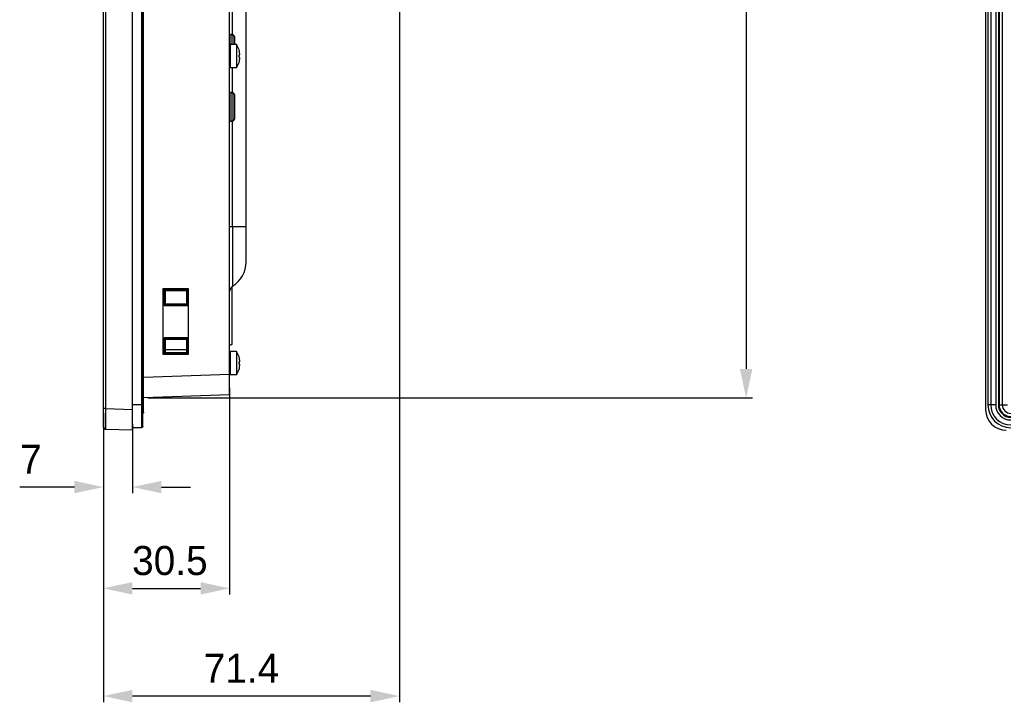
# Model space of a CAD drawing. Header units: millimetres. Extents: x 0 to 1682, y 0 to 1188.
# Tile 19 of 38: x 884 to 1121, y 470 to 635. Entities that reach past the tile are written whole.
import ezdxf

# ---------------------------------------------------------------- set-up
doc = ezdxf.new("R2010")
doc.units = ezdxf.units.MM
doc.header["$LTSCALE"] = 92.51
doc.header["$PDMODE"] = 3
doc.header["$PDSIZE"] = 8
doc.layers.get('0').update_dxf_attribs({"linetype": 'CONTINUOUS'})
doc.layers.get('Defpoints').update_dxf_attribs({"linetype": 'CONTINUOUS'})
for name, color, linetype in [('2D-MDPSC1900WD-DIM', 7, 'CONTINUOUS'), ('FR_USB_CABLE_19_-SHAPE', 7, 'CONTINUOUS'), ('GASKET_TOPRC19_REV03_VIEW-SHAPE', 7, 'CONTINUOUS'), ('HC233237-RC1900WD-제품취출-SHAPE', 7, 'CONTINUOUS'), ('ISO7045-M3X6-4_8-SHAPE', 7, 'CONTINUOUS'), ('REAR_CASE_MDPSC_19W-SHAPE', 7, 'CONTINUOUS'), ('TACT_TS14-1212-70-CUI-SHAPE', 7, 'CONTINUOUS'), ('TACT_TS16-1212-75-BK_SMD_-SHAPE', 7, 'CONTINUOUS')]:
    doc.layers.add(name, color=color, linetype=linetype)
doc.styles.get("Standard").update_dxf_attribs({"font": 'GOTHIC.TTF'})
doc.dimstyles.new('DIMSTYLE_3', dxfattribs={"dimtxt": 7, "dimasz": 7, "dimexe": 1.5, "dimexo": 1, "dimgap": 0.875, "dimtad": 1, "dimdec": 5, "dimdsep": 46, "dimtxsty": 'STANDARD', "dimblk": '_FILLED', "dimblk1": '_FILLED', "dimblk2": '_FILLED', "dimcen": 0.09, "dimadec": 5, "dimazin": 2, "dimtp": 0.3, "dimtm": 0.3, "dimtfac": 1, "dimtdec": 5, "dimtofl": 0, "dimtmove": 0, "dimatfit": 3, "dimldrblk": '_FILLED', "dimfxl": 1, "dimtolj": 1, "dimarcsym": 0})
doc.dimstyles.new('DIMSTYLE_4', dxfattribs={"dimtxt": 7, "dimasz": 7, "dimexe": 1.5, "dimexo": 1, "dimgap": 0.875, "dimtad": 1, "dimdec": 1, "dimdsep": 46, "dimtxsty": 'STANDARD', "dimblk": '_FILLED', "dimblk1": '_FILLED', "dimblk2": '_FILLED', "dimcen": 0.09, "dimadec": 5, "dimazin": 2, "dimtp": 0.5, "dimtm": 0.5, "dimtfac": 1, "dimtdec": 1, "dimtofl": 0, "dimtmove": 0, "dimatfit": 3, "dimldrblk": '_FILLED', "dimfxl": 1, "dimtolj": 1, "dimarcsym": 0})
doc.dimstyles.get("Standard").update_dxf_attribs({"dimtxt": 7, "dimasz": 7, "dimexe": 1.5, "dimexo": 1, "dimtad": 1, "dimdec": 5, "dimdsep": 46, "dimtxsty": 'STANDARD', "dimblk": '_FILLED', "dimblk1": '_FILLED', "dimblk2": '_FILLED', "dimcen": 0.09, "dimadec": 5, "dimazin": 2, "dimtol": 1, "dimtp": 1e-05, "dimtm": 1e-05, "dimtfac": 1, "dimtdec": 5, "dimtofl": 0, "dimtmove": 0, "dimatfit": 3, "dimldrblk": '_FILLED', "dimfxl": 1, "dimtolj": 1, "dimarcsym": 0})

# ---------------------------------------------------------------- blocks, each defined once
blk = doc.blocks.new('_FILLED')
at = {"color": 0, "linetype": 'ByBlock'}
blk.add_solid([(0, 0), (-1, 0.214), (-1, -0.214)], dxfattribs=at)
blk = doc.blocks.new('*D14')
at = {"layer": '2D-MDPSC1900WD-DIM', "color": 0, "linetype": 'Continuous', "lineweight": -2}
for p, q in [((911.08, 537.51), (911.08, 520.82)), ((904.08, 535.74), (904.08, 520.82)), ((897.08, 522.32), (883.89, 522.32)), ((918.08, 522.32), (925.08, 522.32))]:
    blk.add_line(p, q, dxfattribs=at)
at = {"layer": 'Defpoints', "color": 0, "linetype": 'Continuous'}
for p in [(911.08, 538.51), (904.08, 536.74), (911.08, 522.32)]:
    blk.add_point(p, dxfattribs=at)
at = {"layer": '2D-MDPSC1900WD-DIM', "color": 0, "linetype": 'Continuous', "lineweight": -2, "xscale": 7, "yscale": 7, "zscale": 7}
blk.add_blockref('_FILLED', (904.08, 522.32), dxfattribs=at)
at = {"layer": '2D-MDPSC1900WD-DIM', "color": 0, "linetype": 'Continuous', "lineweight": -2, "xscale": 7, "yscale": 7, "zscale": 7, "rotation": 180}
blk.add_blockref('_FILLED', (911.08, 522.32), dxfattribs=at)
at = {"layer": '2D-MDPSC1900WD-DIM', "color": 0, "linetype": 'Continuous', "insert": (889.2, 532.53), "char_height": 7, "attachment_point": 3, "line_spacing_factor": 0.9}
blk.add_mtext('\\A1;7', dxfattribs=at)
blk = doc.blocks.new('*D15')
at = {"layer": '2D-MDPSC1900WD-DIM', "color": 0, "linetype": 'Continuous', "lineweight": -2}
for p, q in [((934.53, 546.21), (934.53, 496.4)), ((904.08, 535.74), (904.08, 496.4)), ((911.08, 497.9), (927.53, 497.9))]:
    blk.add_line(p, q, dxfattribs=at)
at = {"layer": 'Defpoints', "color": 0, "linetype": 'Continuous'}
for p in [(934.53, 547.21), (904.08, 536.74), (934.53, 497.9)]:
    blk.add_point(p, dxfattribs=at)
at = {"layer": '2D-MDPSC1900WD-DIM', "color": 0, "linetype": 'Continuous', "lineweight": -2, "xscale": 7, "yscale": 7, "zscale": 7, "rotation": 180}
blk.add_blockref('_FILLED', (904.08, 497.9), dxfattribs=at)
at = {"layer": '2D-MDPSC1900WD-DIM', "color": 0, "linetype": 'Continuous', "lineweight": -2, "xscale": 7, "yscale": 7, "zscale": 7}
blk.add_blockref('_FILLED', (934.53, 497.9), dxfattribs=at)
at = {"layer": '2D-MDPSC1900WD-DIM', "color": 0, "linetype": 'Continuous', "insert": (920.11, 508.11), "char_height": 7, "attachment_point": 2, "line_spacing_factor": 0.9}
blk.add_mtext('\\A1;30.5', dxfattribs=at)
blk = doc.blocks.new('*D16')
at = {"layer": '2D-MDPSC1900WD-DIM', "color": 0, "linetype": 'Continuous', "lineweight": -2}
for p, q in [((975.5, 700.48), (975.5, 470.42)), ((904.08, 540.23), (904.08, 470.42)), ((968.5, 471.92), (911.08, 471.92))]:
    blk.add_line(p, q, dxfattribs=at)
at = {"layer": 'Defpoints', "color": 0, "linetype": 'Continuous'}
for p in [(975.5, 701.48), (904.08, 541.23), (904.08, 471.92)]:
    blk.add_point(p, dxfattribs=at)
at = {"layer": '2D-MDPSC1900WD-DIM', "color": 0, "linetype": 'Continuous', "lineweight": -2, "xscale": 7, "yscale": 7, "zscale": 7, "rotation": 180}
blk.add_blockref('_FILLED', (904.08, 471.92), dxfattribs=at)
at = {"layer": '2D-MDPSC1900WD-DIM', "color": 0, "linetype": 'Continuous', "lineweight": -2, "xscale": 7, "yscale": 7, "zscale": 7}
blk.add_blockref('_FILLED', (975.5, 471.92), dxfattribs=at)
at = {"layer": '2D-MDPSC1900WD-DIM', "color": 0, "linetype": 'Continuous', "insert": (937.38, 482.13), "char_height": 7, "attachment_point": 2, "line_spacing_factor": 0.9}
blk.add_mtext('\\A1;71.4', dxfattribs=at)
blk = doc.blocks.new('*D25')
at = {"color": 2, "lineweight": -2}
for p, q in [((914.78, 856.61), (1060.61, 856.61)), ((1059.11, 849.61), (1059.11, 550.8)), ((914.78, 543.8), (1060.61, 543.8))]:
    blk.add_line(p, q, dxfattribs=at)
at = {"layer": 'Defpoints', "color": 0}
for p in [(913.78, 856.61), (913.78, 543.8), (1059.11, 543.8)]:
    blk.add_point(p, dxfattribs=at)
at = {"color": 2, "lineweight": -2, "xscale": 7, "yscale": 7, "zscale": 7}
for p, rotation in [((1059.11, 856.61), 90), ((1059.11, 543.8), 270)]:
    blk.add_blockref('_FILLED', p, dxfattribs=dict(at, rotation=rotation))
at = {"color": 2, "insert": (1054.28, 700.21), "char_height": 8, "attachment_point": 5, "rotation": 90}
blk.add_mtext('\\A1;312.8', dxfattribs=at)

msp = doc.modelspace()

# ---------------------------------------------------------------- linework, layer by layer
at = {"layer": 'FR_USB_CABLE_19_-SHAPE', "color": 7, "linetype": 'Continuous'}
msp.add_line((935.043341, 570.581459), (935.043341, 556.708106), dxfattribs=at)
msp.add_open_spline([(935.043341, 556.708106), (935.043341, 556.647582), (934.809169, 556.556612), (934.652081, 556.537676), (934.525491, 556.527275)], degree=3, knots=[0, 0, 0, 0, 0.3227235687, 1, 1, 1, 1], dxfattribs=at)
at = {"layer": 'GASKET_TOPRC19_REV03_VIEW-SHAPE', "color": 7, "linetype": 'Continuous'}
for p, q in [((913.27547, 863.791808), (913.27547, 536.62463)), ((913.609059, 536.958219), (913.609059, 863.458219)), ((913.611667, 860.325521), (913.611667, 540.090917)), ((913.775185, 540.358219), (913.775185, 860.058219)), ((1117.433041, 858.258219), (1117.433041, 542.158219)), ((1118.100219, 858.258219), (1118.100219, 542.158219)), ((1119.300219, 858.258219), (1119.300219, 542.158219)), ((1119.943083, 858.258219), (1119.943083, 542.158219)), ((1120.121285, 858.258219), (1120.121285, 542.158219)), ((1120.899328, 858.258219), (1120.899328, 542.158219)), ((913.609059, 542.158219), (911.07547, 542.158219)), ((913.775185, 542.158219), (913.611667, 542.158219)), ((1119.300219, 542.158219), (1117.433041, 542.158219)), ((1119.943083, 542.158219), (1122.186366, 542.158219)), ((913.27547, 536.62463), (911.07547, 536.62463))]:
    msp.add_line(p, q, dxfattribs=at)
for radius in [5.533589, 4.866411, 3.666411, 3.023546, 2.845345, 2.067302]:
    msp.add_arc((1122.96663, 542.158219), radius, 180, 270, dxfattribs=at)
msp.add_open_spline([(913.775185, 540.358219), (913.775185, 540.303994), (913.744699, 540.193289), (913.660052, 540.11557), (913.611667, 540.090917)], degree=3, knots=[0, 0, 0, 0, 0.4996368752, 1, 1, 1, 1], dxfattribs=at)
msp.add_open_spline([(913.609059, 536.958219), (913.609059, 536.873113), (913.537888, 536.6958), (913.360576, 536.62463), (913.27547, 536.62463)], degree=3, dxfattribs=at)
at = {"layer": 'HC233237-RC1900WD-제품취출-SHAPE', "color": 7, "linetype": 'Continuous'}
for p, q in [((904.07547, 536.735508), (904.07547, 863.680929)), ((911.07547, 536.008219), (911.07547, 864.408219)), ((904.55802, 859.18367), (904.55802, 541.232767)), ((1116.86663, 859.411265), (1116.86663, 541.005173)), ((934.52547, 544.527111), (934.52547, 855.889327)), ((918.532473, 570.160505), (924.496688, 570.160505)), ((918.532473, 554.255932), (918.532473, 570.160505)), ((924.42858, 570.001277), (918.742463, 570.001277)), ((918.742463, 570.001277), (918.991115, 569.752928)), ((918.742463, 570.001277), (918.742463, 566.115161)), ((924.42858, 570.001277), (924.169699, 569.74208)), ((924.42858, 566.115161), (924.42858, 570.001277)), ((924.496688, 570.160505), (924.496688, 554.255932)), ((918.980279, 569.753293), (918.980279, 566.363144)), ((924.170064, 569.752928), (918.980645, 569.752928)), ((919.047843, 569.685812), (924.110428, 569.69322)), ((919.047843, 566.430626), (919.047843, 569.685812)), ((924.110428, 569.69322), (924.170064, 569.752928)), ((924.110428, 569.69322), (924.110428, 566.423218)), ((924.169699, 566.363875), (924.169699, 569.752562)), ((918.742463, 566.115161), (918.980279, 566.352687)), ((918.742463, 566.115161), (924.42858, 566.115161)), ((918.980645, 566.363509), (924.170064, 566.363509)), ((924.110428, 566.423218), (919.047843, 566.430626)), ((924.110428, 566.423218), (924.169699, 566.363875)), ((924.42858, 566.115161), (924.180534, 566.363509)), ((924.42858, 558.301277), (918.742463, 558.301277)), ((918.742463, 558.301277), (918.991115, 558.052928)), ((918.742463, 558.301277), (918.742463, 554.415161)), ((924.42858, 558.301277), (924.169699, 558.04208)), ((924.42858, 554.415161), (924.42858, 558.301277)), ((919.047843, 557.985812), (918.980279, 558.053293)), ((918.980279, 558.053293), (918.980279, 554.663144)), ((924.170064, 558.052928), (918.980645, 558.052928)), ((919.047843, 557.985812), (924.110428, 557.99322)), ((919.047843, 554.730626), (919.047843, 557.985812)), ((924.110428, 557.99322), (924.110428, 554.723218)), ((924.169699, 554.663875), (924.169699, 558.052562)), ((924.496688, 554.255932), (918.532473, 554.255932)), ((918.742463, 554.415161), (918.980279, 554.652687)), ((918.742463, 554.415161), (924.42858, 554.415161)), ((919.047843, 554.730626), (918.980645, 554.663509)), ((918.980645, 554.663509), (924.170064, 554.663509)), ((924.110428, 554.723218), (919.047843, 554.730626)), ((924.110428, 554.723218), (924.169699, 554.663875)), ((924.42858, 554.415161), (924.180534, 554.663509)), ((913.775185, 548.799449), (934.52547, 549.524065)), ((934.52547, 544.527111), (913.775185, 543.802495)), ((904.55802, 541.232767), (904.07547, 541.232767)), ((904.55802, 541.232767), (904.555426, 540.450771)), ((904.55802, 541.232767), (911.07547, 541.005173)), ((904.55802, 536.235813), (904.07547, 536.735508)), ((911.07547, 536.008219), (904.55802, 536.235813))]:
    msp.add_line(p, q, dxfattribs=at)
for centre, major_axis, ratio, start_param, end_param in [((850.480881, 552.208219), (405.150251, 0), 0.0079983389, 1.3880468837, 1.4007394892), ((1121.869677, 541.011266), (3.539843, 3.539843), 0.998782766, -3.9263818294, -2.3568034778)]:
    msp.add_ellipse(centre, major_axis=major_axis, ratio=ratio, start_param=start_param, end_param=end_param, dxfattribs=at)
for points, knots in [([(904.555426, 540.450771), (904.555043, 540.322434), (904.553645, 539.826766), (904.552522, 539.331097), (904.551878, 538.963765)], [0, 0, 0, 0, 0.2589169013, 1, 1, 1, 1]), ([(904.550635, 537.699438), (904.550635, 537.492249), (904.550483, 537.200708), (904.552021, 536.840426), (904.551307, 536.62978), (904.556246, 536.469577), (904.548321, 536.340696), (904.565573, 536.286915), (904.54994, 536.236095), (904.55802, 536.235813)], [0, 0, 0, 0, 0.4246512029, 0.5968133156, 0.7400578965, 0.8529303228, 0.9342471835, 0.983429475, 1, 1, 1, 1]), ([(904.551878, 538.963765), (904.551678, 538.849695), (904.55101, 538.428253), (904.550635, 538.006811), (904.550635, 537.699438)], [0, 0, 0, 0, 0.2706658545, 1, 1, 1, 1])]:
    msp.add_open_spline(points, degree=3, knots=knots, dxfattribs=at)
at = {"layer": 'ISO7045-M3X6-4_8-SHAPE', "color": 7, "linetype": 'Continuous'}
for p, q in [((936.176941, 629.008219), (934.62547, 629.008219)), ((934.62547, 629.008219), (934.62547, 623.408219)), ((936.176941, 629.008219), (936.176941, 623.408219)), ((936.79473, 627.708219), (936.804174, 627.708219)), ((936.79473, 626.508219), (937.016446, 626.508219)), ((937.016446, 625.908219), (936.79473, 625.908219)), ((936.804174, 624.708219), (936.79473, 624.708219)), ((936.176941, 623.408219), (934.62547, 623.408219)), ((936.176941, 555.008219), (934.62547, 555.008219)), ((934.62547, 555.008219), (934.62547, 549.408219)), ((936.176941, 555.008219), (936.176941, 549.408219)), ((936.79473, 553.708219), (936.804174, 553.708219)), ((936.79473, 552.508219), (937.016446, 552.508219)), ((937.016446, 551.908219), (936.79473, 551.908219)), ((936.176941, 549.408219), (934.62547, 549.408219)), ((936.804174, 550.708219), (936.79473, 550.708219))]:
    msp.add_line(p, q, dxfattribs=at)
for centre, radius, start, end in [((932.034478, 626.208219), 5, 17.45760312, 34.05579774), ((932.034478, 626.208219), 4.990992, 3.44602869, 17.4901275), ((932.034478, 626.208219), 5, 325.94420226, 342.54239688), ((932.034478, 626.208219), 4.769696, 356.39388186, 3.60611814), ((932.034478, 626.208219), 4.990992, 342.5098725, 356.55397131), ((932.034478, 552.208219), 5, 17.45760312, 34.05579774), ((932.034478, 552.208219), 4.990992, 3.44602869, 17.4901275), ((932.034478, 552.208219), 4.769696, 356.39388186, 3.60611814), ((932.034478, 552.208219), 4.990992, 342.5098725, 356.55397131), ((932.034478, 552.208219), 5, 325.94420226, 342.54239688)]:
    msp.add_arc(centre, radius, start, end, dxfattribs=at)
at = {"layer": 'REAR_CASE_MDPSC_19W-SHAPE', "color": 7, "linetype": 'Continuous'}
for p, q in [((938.52547, 576.660672), (938.52547, 819.755766)), ((935.231356, 631.384166), (935.231356, 638.632271)), ((935.231357, 617.384166), (935.231357, 623.408219)), ((935.231357, 585.06908), (935.231357, 610.632271)), ((935.231357, 585.068916), (934.52547, 585.068915)), ((938.52547, 585.06908), (935.231357, 585.06908)), ((935.23136, 585.068916), (935.231363, 570.722441))]:
    msp.add_line(p, q, dxfattribs=at)
for points in [[(935.23136, 585.068916), (935.231409, 583.03846), (935.231367, 581.099173), (935.231436, 579.296955)], [(935.231436, 579.296955), (935.231236, 576.038141), (935.231393, 574.63581)], [(935.231367, 572.48316), (935.231575, 571.754353), (935.231349, 571.211007)]]:
    msp.add_lwpolyline(points, dxfattribs=at)
for centre, radius, start, end in [((931.52547, 576.660672), 7, 301.96652958, 0.0013014), ((936.02547, 569.449569), 1.5, 121.96193488, 180)]:
    msp.add_arc(centre, radius, start, end, dxfattribs=at)
at = {"layer": 'TACT_TS14-1212-70-CUI-SHAPE', "color": 7, "linetype": 'Continuous'}
for p, q in [((934.52547, 631.508219), (934.77547, 631.508219)), ((934.77547, 631.508219), (934.77547, 629.008219)), ((934.52547, 624.508219), (934.62547, 624.508219)), ((934.52547, 617.508219), (934.77547, 617.508219)), ((934.77547, 617.508219), (934.77547, 610.508219)), ((934.52547, 610.508219), (934.77547, 610.508219))]:
    msp.add_line(p, q, dxfattribs=at)
for centre, start, end in [((934.77547, 631.108219), 44.42240133, 90), ((934.77547, 617.108219), 44.42240093, 90), ((934.77547, 610.908219), 270, 315.57759907)]:
    msp.add_arc(centre, 0.4, start, end, dxfattribs=at)
at = {"layer": 'TACT_TS16-1212-75-BK_SMD_-SHAPE', "color": 7, "linetype": 'Continuous'}
for p, q in [((935.06097, 631.388032), (935.282451, 631.384166)), ((935.282451, 631.384166), (935.282451, 629.008219)), ((935.67547, 630.984227), (935.67547, 629.008219)), ((935.06097, 617.388032), (935.282451, 617.384166)), ((935.282451, 617.384166), (935.282451, 610.632271)), ((935.67547, 616.984227), (935.67547, 611.032211)), ((935.06097, 610.628406), (935.282451, 610.632271))]:
    msp.add_line(p, q, dxfattribs=at)
for centre, start, end in [((935.27547, 630.984227), 0, 89), ((935.27547, 616.984227), 0, 89), ((935.27547, 611.032211), 271, 0)]:
    msp.add_arc(centre, 0.4, start, end, dxfattribs=at)

# ---------------------------------------------------------------- dimensions: what is measured, and where the dimension line sits
dim = msp.add_linear_dim(base=(1059.110761, 543.802495), p1=(913.775185, 856.613943), p2=(913.775185, 543.802495), angle=90, dimstyle='STANDARD', override={"dimtxt": 8, "dimtoh": 1, "dimdec": 1, "dimzin": 0, "dimcen": 15.138, "dimclrd": 2, "dimclre": 2, "dimclrt": 2, "dimadec": 0, "dimazin": 0, "dimtol": 0, "dimtp": 1, "dimtm": 0, "dimtdec": 1, "dimtmove": 1, "dimtzin": 12})
dim.commit()
dim.dimension.update_dxf_attribs({"geometry": '*D25', "text_midpoint": (1054.284538, 700.208219)})
at = {"layer": '2D-MDPSC1900WD-DIM', "color": 2, "linetype": 'Continuous'}
dim = msp.add_linear_dim(base=(904.07547, 471.92209), p1=(975.501096, 701.481415), p2=(904.07547, 541.232767), angle=180, dimstyle='DIMSTYLE_4', dxfattribs=at)
dim.commit()
dim.dimension.update_dxf_attribs({"geometry": '*D16', "text_midpoint": (937.382779, 471.92209), "dimtype": 160})
for base, p1, p2, dimstyle, picture, middle in [((934.5254699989, 497.9049306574), (904.0754699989, 536.7355084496), (934.5254699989, 547.2082186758), 'DIMSTYLE_4', '*D15', (920.10604135, 497.9049306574)), ((911.07547, 522.321922), (904.07547, 536.735508), (911.07547, 538.509743), 'DIMSTYLE_3', '*D14', (886.980552, 522.321922))]:
    dim = msp.add_linear_dim(base=base, p1=p1, p2=p2, dimstyle=dimstyle, dxfattribs=at)
    dim.commit()
    dim.dimension.update_dxf_attribs({"geometry": picture, "text_midpoint": middle, "dimtype": 160})

doc.saveas('drawing.dxf')
